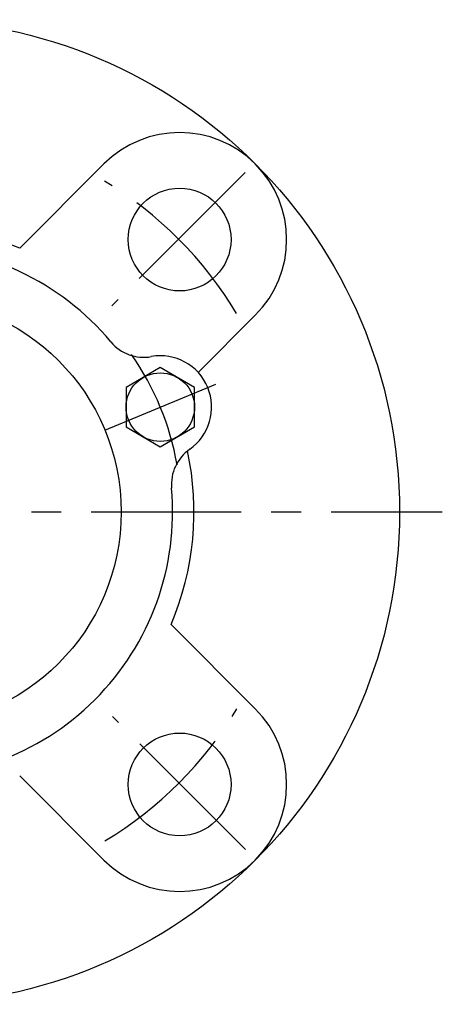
# Model space of a CAD drawing. Extents: x -62 to 144, y -63 to 143.
# Tile 6 of 8: x 13 to 63, y -58 to 57. Entities that reach past the tile are written whole.
import ezdxf

# ---------------------------------------------------------------- set-up
doc = ezdxf.new("R2010")
doc.units = 0
doc.header["$LTSCALE"] = 14
doc.linetypes.add('CENTER', pattern=[2, 1.25, -0.25, 0.25, -0.25])
doc.layers.get('0').update_dxf_attribs({"linetype": 'CONTINUOUS'})
doc.layers.add('CENTER', color=1, linetype='CENTER')

msp = doc.modelspace()

# ---------------------------------------------------------------- linework, layer by layer
for p, q in [((22.98, 40.66), (13.14, 30.82)), ((40.66, 22.98), (33.98, 16.31)), ((29.56, 16.86), (25.56, 14.56)), ((33.56, 14.56), (29.56, 16.86)), ((25.56, 14.56), (25.56, 9.94)), ((33.56, 9.94), (33.56, 14.56)), ((25.56, 9.94), (29.56, 7.63)), ((29.56, 7.63), (33.56, 9.94)), ((40.66, -22.98), (30.82, -13.14)), ((22.98, -40.66), (13.14, -30.82))]:
    msp.add_line(p, q)
for centre, radius in [((0, 0), 57.5), ((31.82, 31.82), 6), ((0, 0), 25), ((29.56, 12.25), 4), ((31.82, -31.82), 6)]:
    msp.add_circle(centre, radius)
for centre, radius, start, end in [((31.82, 31.82), 12.5, 315, 135), ((0, 0), 33.5, 66.909, 113.091), ((0, 0), 31, 39.8642, 140.1358), ((27.63, 23.07), 5, 219.8642, 280.1145), ((29.56, 12.25), 6, 304.8855, 100.1145), ((0, 0), 33.5, 336.909, 12.2846), ((35.86, 3.22), 5, 124.8855, 185.1358), ((0, 0), 31, 264.8642, 5.1358), ((31.82, -31.82), 12.5, 225, 45)]:
    msp.add_arc(centre, radius, start, end)
at = {"layer": 'CENTER'}
for p, q in [((39.48, 39.65), (23.92, 24.09)), ((23.1, 9.57), (36.03, 14.92)), ((-62.5, 0), (62.5, 0)), ((39.53, -39.43), (23.97, -23.88))]:
    msp.add_line(p, q, dxfattribs=at)
for centre, radius, start, end in [((-0.12, 0.05), 45, 30.9593, 59.0407), ((0, 0), 32, 9.9414, 35.0586), ((-0.07, 0.17), 45, 300.9593, 329.0407)]:
    msp.add_arc(centre, radius, start, end, dxfattribs=at)

doc.saveas('drawing.dxf')
